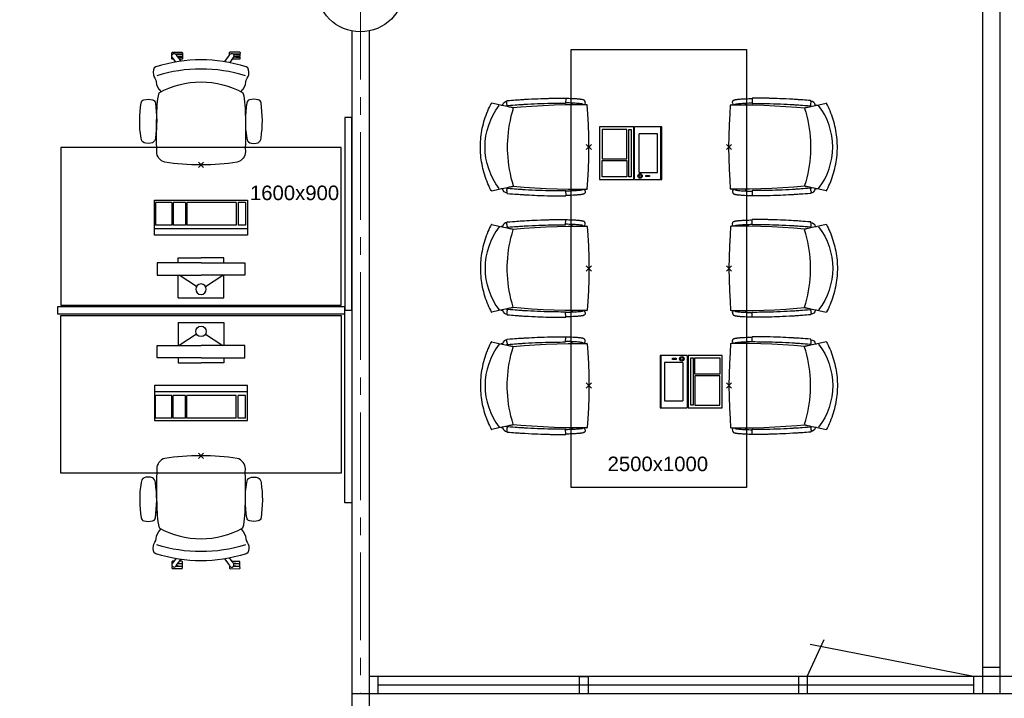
# Model space of a CAD drawing. Header units: millimetres. Extents: x 164327 to 368283, y 131426 to 274001.
# Tile 12 of 160: x 227782 to 233402, y 236238 to 240112. Entities that reach past the tile are written whole.
import ezdxf

# ---------------------------------------------------------------- set-up
doc = ezdxf.new("R2010")
doc.units = ezdxf.units.MM
doc.header["$LTSCALE"] = 400
doc.header["$PDMODE"] = 3
doc.header["$PDSIZE"] = 15
doc.linetypes.add('CENTER', pattern=[2, 1.25, -0.25, 0.25, -0.25])
for name, color, linetype in [('-gd', 2, 'Continuous'), ('co2-1-n-1-0-8_ip0', 7, 'Continuous'), ('inlay', 6, 'Continuous'), ('inr', 4, 'Continuous'), ('plat', 5, 'Continuous'), ('sona-s008_ip0', 7, 'Continuous'), ('stramien', 1, 'CENTER'), ('symbol', 1, 'Continuous')]:
    doc.layers.add(name, color=color, linetype=linetype)
for name, color, linetype, lineweight in [('Buitenkozijnen', 140, 'Continuous', 15), ('mat-beton (ihwg)', 5, 'Continuous', 25), ('mat-kalkzandsteen', 5, 'Continuous', 25)]:
    doc.layers.add(name, color=color, linetype=linetype, lineweight=lineweight)
doc.styles.add('Arial', font='arial.ttf', dxfattribs={"height": 211.666667})

# ---------------------------------------------------------------- blocks, each defined once
blk = doc.blocks.new('Kolom O 500')
at = {"layer": 'mat-beton (ihwg)', "lineweight": 25}
blk.add_circle((0, 0), 250, dxfattribs=at)
blk = doc.blocks.new('SONA-S008_B2')
at = {"layer": '-gd'}
blk.add_open_spline([(-253, -509.5), (-87.8, -560.2), (87.8, -560.2), (253, -509.5)], degree=3, dxfattribs=at)
for points in [[(-206.6, -15.8), (-79.4, 5.3), (79.6, 5.3), (206.6, -15.8)], [(-253, -73.9), (-253.4, -51.6), (-233.1, -20.2), (-206.6, -15.8)], [(206.6, -15.8), (233.1, -20.2), (253.4, -51.6), (253, -73.9)], [(-253, -272.1), (-257.1, -206.8), (-252.1, -139.2), (-253, -73.9)], [(253, -73.9), (252.1, -139.2), (257.1, -206.8), (253, -272.1)], [(-342.5, -153.6), (-353.5, -221.1), (-351.5, -287.6), (-342.5, -355.4)], [(-325.3, -126.1), (-337, -131.7), (-340.4, -140.8), (-342.5, -153.6)], [(-277.9, -126.1), (-287.8, -121.3), (-315.3, -121.3), (-325.3, -126.1)], [(-260.7, -153.6), (-262.7, -140.8), (-266.2, -131.7), (-277.9, -126.1)], [(-260.7, -355.4), (-251.6, -287.6), (-249.7, -221.1), (-260.7, -153.6)], [(260.6, -355.4), (251.6, -287.6), (249.7, -221.1), (260.6, -153.6)], [(260.6, -153.6), (262.7, -140.8), (266.2, -131.7), (277.9, -126.1)], [(277.9, -126.1), (287.8, -121.3), (315.3, -121.3), (325.3, -126.1)], [(325.3, -126.1), (337, -131.7), (340.4, -140.8), (342.5, -153.6)], [(342.5, -153.6), (353.4, -221.1), (351.5, -287.6), (342.5, -355.4)], [(-238.9, -411.5), (-253, -365.7), (-250.2, -318.7), (-253, -272.1)], [(253, -272.1), (250.2, -318.7), (253, -365.7), (238.9, -411.5)], [(-250.7, -332.5), (-253.1, -331.7), (-255.4, -330.9), (-257.6, -330.2)], [(-255.2, -303.9), (-254.1, -304.3), (-252.9, -304.7), (-251.7, -305.1)], [(256.9, -323.2), (255, -323.8), (253.1, -324.4), (251, -325.1)], [(251.9, -297.7), (252.9, -297.4), (253.8, -297.1), (254.7, -296.8)], [(-342.5, -355.4), (-341.5, -363), (-333.6, -369.9), (-326.1, -371.8)], [(-326.1, -371.8), (-310.3, -375.7), (-292.8, -375.7), (-277, -371.8)], [(-277, -371.8), (-269.5, -369.9), (-261.7, -363), (-260.7, -355.4)], [(277, -371.8), (269.5, -369.9), (261.7, -363), (260.6, -355.4)], [(326.1, -371.8), (310.3, -375.7), (292.8, -375.7), (277, -371.8)], [(342.5, -355.4), (341.5, -363), (333.6, -369.9), (326.1, -371.8)], [(-227.3, -418.1), (-247.1, -436.6), (-255.7, -455.2), (-255.5, -473.7)], [(238.9, -411.5), (95.4, -494.5), (-95.5, -494.5), (-238.9, -411.5)], [(255.5, -473.7), (255.7, -455.2), (247.1, -436.6), (227.3, -418.1)], [(-255.5, -473.7), (-255.4, -489), (-270.3, -500.1), (-272.1, -515.2)], [(272.1, -515.2), (270.3, -500.1), (255.4, -489), (255.5, -473.7)], [(-272.1, -515.2), (-274.4, -533.8), (-273.7, -555.7), (-258.6, -560.1)], [(-258.6, -560.1), (-77.4, -613.6), (78.8, -613.6), (258.6, -560.1)], [(258.6, -560.1), (273.7, -555.6), (274.4, -533.8), (272.1, -515.2)], [(-222.4, -606.9), (-222.4, -604.9), (-220.7, -603.3), (-218.7, -603.3)], [(-222.4, -615.1), (-222.4, -615.1), (-222.4, -606.9), (-222.4, -606.9)], [(-218.8, -615.1), (-218.8, -615.1), (-222.4, -615.1), (-222.4, -615.1)], [(-222.4, -629.9), (-222.4, -629.9), (-222.4, -618.1), (-222.4, -618.1)], [(-222.4, -618.1), (-222.4, -618.1), (-198.5, -618.1), (-198.5, -618.1)], [(-198.5, -615.1), (-198.5, -615.1), (-218.8, -615.1), (-218.8, -615.1)], [(-218.7, -603.3), (-218.7, -603.3), (-192, -603.3), (-176.8, -603.3)], [(-198.5, -618.1), (-198.5, -618.1), (-198.5, -615.1), (-198.5, -615.1)], [(-198.5, -615.1), (-198.5, -615.1), (-186.7, -615.2), (-186.7, -615.2)], [(-198.5, -618.1), (-198.5, -618.1), (-189.1, -618.2), (-187.1, -618.2)], [(-182.7, -633.4), (-188.4, -629.2), (-189.7, -621.1), (-185.5, -615.4)], [(-185.4, -615.2), (-186.2, -615.2), (-186.7, -615.2), (-186.7, -615.2)], [(-186.7, -615.2), (-186.7, -615.2), (-186.7, -616.4), (-186.7, -617.3)], [(-185.5, -615.4), (-185.5, -615.4), (-176.5, -602.9), (-162.6, -583.8)], [(-134.5, -588.9), (-152.4, -613.6), (-164.7, -630.5), (-164.7, -630.5)], [(106.4, -606.6), (106.4, -604.6), (108, -603), (110, -603)], [(106.4, -614.8), (106.4, -614.8), (106.4, -606.6), (106.4, -606.6)], [(110.1, -614.8), (110.1, -614.8), (106.4, -614.8), (106.4, -614.8)], [(106.4, -629.7), (106.4, -629.7), (106.4, -617.8), (106.4, -617.8)], [(106.4, -617.8), (106.4, -617.8), (130.3, -617.8), (130.3, -617.8)], [(110, -603), (110, -603), (115.6, -603), (123.1, -603)], [(130.3, -614.8), (130.3, -614.8), (110.1, -614.8), (110.1, -614.8)], [(143.1, -630.4), (143.1, -630.4), (131.8, -614.9), (115.2, -592)], [(130.3, -617.8), (130.3, -617.8), (130.3, -614.8), (130.3, -614.8)], [(130.3, -614.8), (130.3, -614.8), (130.9, -614.8), (131.7, -614.8)], [(130.3, -617.8), (130.3, -617.8), (131.9, -617.8), (133.9, -617.8)], [(143.7, -587.5), (156, -604.4), (163.9, -615.2), (163.9, -615.2)], [(154.9, -602.9), (159.4, -602.9), (162.3, -602.9), (162.3, -602.9)], [(163.9, -615.2), (168.1, -621), (166.8, -629.1), (161.1, -633.2)], [(162.3, -602.9), (164.4, -602.9), (166, -604.6), (166, -606.6)], [(166, -614.8), (166, -614.8), (164.6, -614.8), (163.5, -614.8)], [(165.3, -617.8), (165.8, -617.8), (166, -617.8), (166, -617.8)], [(166, -606.6), (166, -606.6), (166, -614.8), (166, -614.8)], [(166, -617.8), (166, -617.8), (166, -618.6), (166, -619.9)], [(-222.5, -641.1), (-222.5, -641.1), (-222.4, -632.9), (-222.4, -632.9)], [(-218.8, -644.8), (-220.8, -644.8), (-222.5, -643.1), (-222.5, -641.1)], [(-198.6, -630), (-198.6, -630), (-222.4, -629.9), (-222.4, -629.9)], [(-222.4, -632.9), (-222.4, -632.9), (-218.8, -632.9), (-218.8, -632.9)], [(-218.8, -632.9), (-218.8, -632.9), (-198.6, -633), (-198.6, -633)], [(-166.5, -644.9), (-166.5, -644.9), (-218.8, -644.8), (-218.8, -644.8)], [(-198.6, -633), (-198.6, -633), (-198.6, -630), (-198.6, -630)], [(-198.6, -630), (-198.6, -630), (-186.7, -630), (-186.7, -630)], [(-198.6, -633), (-198.6, -633), (-186.7, -633), (-186.7, -633)], [(-185.9, -630), (-186.4, -630), (-186.7, -630), (-186.7, -630)], [(-186.7, -630), (-186.7, -630), (-186.7, -633), (-186.7, -633)], [(-186.7, -633), (-186.7, -633), (-185.3, -633), (-183.1, -633)], [(-164.7, -630.5), (-168.8, -636.2), (-176.9, -637.5), (-182.7, -633.4)], [(-182.7, -633.4), (-182.7, -633.4), (-182.7, -633.4), (-182.7, -633.4)], [(-167.1, -633), (-166.7, -633), (-166.5, -633), (-166.5, -633)], [(-166.5, -633), (-166.5, -633), (-162.9, -633.1), (-162.9, -633.1)], [(-162.9, -641.3), (-162.9, -643.3), (-164.5, -644.9), (-166.5, -644.9)], [(-162.8, -630.1), (-162.8, -630.1), (-163.4, -630.1), (-164.4, -630)], [(-162.9, -633.1), (-162.9, -633.1), (-162.9, -641.3), (-162.9, -641.3)], [(-162.8, -628), (-162.8, -629.2), (-162.8, -630.1), (-162.8, -630.1)], [(130.3, -629.6), (130.3, -629.6), (106.4, -629.7), (106.4, -629.7)], [(106.4, -640.9), (106.4, -640.9), (106.4, -632.7), (106.4, -632.7)], [(106.4, -632.7), (106.4, -632.7), (110.1, -632.7), (110.1, -632.7)], [(110.1, -644.5), (108.1, -644.5), (106.5, -642.9), (106.4, -640.9)], [(110.1, -632.7), (110.1, -632.7), (130.3, -632.6), (130.3, -632.6)], [(162.4, -644.4), (162.4, -644.4), (110.1, -644.5), (110.1, -644.5)], [(130.3, -632.6), (130.3, -632.6), (130.3, -629.6), (130.3, -629.6)], [(130.3, -629.6), (130.3, -629.6), (142.1, -629.6), (142.1, -629.6)], [(130.3, -632.6), (130.3, -632.6), (142.2, -632.6), (142.2, -632.6)], [(142.5, -629.6), (142.3, -629.6), (142.1, -629.6), (142.1, -629.6)], [(142.1, -629.6), (142.1, -629.6), (142.2, -632.6), (142.2, -632.6)], [(142.2, -632.6), (142.2, -632.6), (143.3, -632.6), (145.1, -632.6)], [(161.1, -633.2), (155.3, -637.4), (147.2, -636.1), (143.1, -630.4)], [(161.1, -633.2), (161.1, -633.2), (161.1, -633.2), (161.1, -633.2)], [(161.8, -632.6), (162.2, -632.6), (162.4, -632.6), (162.4, -632.6)], [(162.4, -632.6), (162.4, -632.6), (166, -632.6), (166, -632.6)], [(166, -640.8), (166, -642.8), (164.4, -644.4), (162.4, -644.4)], [(166, -629.6), (166, -629.6), (165.4, -629.6), (164.4, -629.6)], [(166, -625.7), (166, -627.8), (166, -629.6), (166, -629.6)], [(166, -632.6), (166, -632.6), (166, -640.8), (166, -640.8)]]:
    blk.add_open_spline(points, degree=3)
at = {"layer": 'sona-s008_ip0'}
blk.add_point((0, 0), dxfattribs=at)
blk = doc.blocks.new('SYMB-CMP4_B2')
for p, q in [((-130, 558.1), (130, 558.1)), ((-130, 558.1), (-130, 428.1)), ((130, 558.1), (130, 428.1)), ((-25.3, 491.9), (-125, 428.1)), ((25.3, 491.9), (125, 428.1)), ((-250, 358.1), (-250, 428.1)), ((-250, 428.1), (0, 428.1)), ((250, 428.1), (0, 428.1)), ((250, 358.1), (250, 428.1)), ((0, 358.1), (-250, 358.1)), ((-130, 358.1), (-130, 328.1)), ((0, 358.1), (250, 358.1)), ((130, 358.1), (130, 328.1)), ((-130, 328.1), (0, 328.1)), ((130, 328.1), (0, 328.1)), ((265, 200), (-265, 200)), ((-265, 200), (-265, 0)), ((265, 0), (265, 200)), ((265, 162.9), (-265, 162.9)), ((-166.8, 141.5), (-259.7, 141.5)), ((-259.7, 12.9), (-259.7, 141.5)), ((-166.8, 12.9), (-166.8, 141.5)), ((-88, 141.5), (-159.1, 141.5)), ((-159.1, 12.9), (-159.1, 141.5)), ((-88, 12.9), (-88, 141.5)), ((200.4, 141.5), (-81.5, 141.5)), ((-81.5, 12.9), (-81.5, 141.5)), ((200.4, 12.9), (200.4, 141.5)), ((254.7, 141.5), (212.3, 141.5)), ((212.3, 12.9), (212.3, 141.5)), ((254.7, 12.9), (254.7, 141.5)), ((-265, 0), (265, 0)), ((-166.8, 12.9), (-259.7, 12.9)), ((-88, 12.9), (-159.1, 12.9)), ((200.4, 12.9), (-81.5, 12.9)), ((254.7, 12.9), (212.3, 12.9))]:
    blk.add_line(p, q)
blk.add_circle((0, 508.1), 30)
blk = doc.blocks.new('co2-1-n-1-0-8_b2')
for p, q in [((-251.5, -20.3), (-255.8, -20.3)), ((251.5, -20.3), (255.8, -20.3)), ((-249.1, -132.2), (-279.1, -131.7)), ((-251.6, -131.7), (-251.6, -132.2)), ((251.6, -131.7), (251.6, -132.2)), ((-220.5, -431.4), (-220.7, -431.4)), ((220.7, -431.4), (220.5, -431.4)), ((-239.3, -492.8), (-236.8, -493.3)), ((-231.5, -468.8), (-234.2, -468.3)), ((234.4, -468), (231.4, -468.6)), ((236.7, -493), (239.1, -492.6)), ((-250, -554.2), (-241.1, -513.2)), ((241.1, -513.2), (250, -554.2))]:
    blk.add_line(p, q)
at = {"flags": 128}
for points in [[(-238.5, -9.5), (-189.8, -6), (-126.6, -2.7), (-63.3, -0.7), (0, 0)], [(0, 0), (63.3, -0.7), (126.6, -2.7), (189.8, -6), (238.5, -9.5)], [(-255.8, -20.3), (-257.1, -20.4), (-258.3, -20.7), (-259.5, -21.1), (-260.7, -21.6), (-261.9, -22.1), (-263, -22.8), (-264.1, -23.6), (-265.4, -24.8), (-266.8, -26.5), (-267.8, -28.1), (-268.4, -29.4), (-268.8, -30.4), (-269.5, -32.8), (-270, -34.9), (-270.5, -37.1), (-270.9, -39.4), (-271.3, -41.9), (-271.6, -44.3), (-272, -46.9), (-272.4, -49.7), (-272.7, -52.9), (-273.1, -56.4), (-273.5, -60.3), (-273.8, -64.4), (-274.2, -69.1), (-274.6, -74.7), (-275, -81.4), (-275.4, -89.2), (-275.8, -98.1), (-276, -105.6), (-276.2, -113.7), (-276.3, -122.4), (-276.4, -131.8)], [(-223.6, -431.8), (-228.8, -369.6), (-233.1, -307.4), (-236.5, -244.1), (-239, -180.9), (-240.5, -117.6), (-241, -54.2), (-240.8, -12)], [(240.8, -12), (240.9, -73.4), (240.1, -134.8), (238.4, -198.1), (235.7, -261.3), (232, -324.6), (227.4, -387.7), (223.6, -431.8)], [(255.8, -20.3), (257.1, -20.4), (258.3, -20.7), (259.5, -21.1), (260.7, -21.6), (261.9, -22.1), (263, -22.8), (264.1, -23.6), (265.4, -24.8), (266.8, -26.5), (267.8, -28.1), (268.4, -29.4), (268.8, -30.4), (269.5, -32.8), (270, -34.9), (270.5, -37.1), (270.9, -39.4), (271.3, -41.9), (271.6, -44.3), (272, -46.9), (272.4, -49.7), (272.7, -52.9), (273.1, -56.4), (273.5, -60.3), (273.8, -64.4), (274.2, -69.1), (274.6, -74.7), (275, -81.4), (275.4, -89.2), (275.8, -98.1), (276, -105.6), (276.2, -113.7), (276.3, -122.4), (276.4, -131.8)], [(-240.5, -95.2), (-241.5, -95.2), (-243, -95.2), (-244.8, -95.2), (-246.8, -95.2), (-248.9, -95.3), (-251, -95.3)], [(240.7, -95.2), (241.5, -95.2), (243, -95.2), (244.8, -95.2), (246.8, -95.2), (248.9, -95.3), (250.8, -95.3)], [(-250, -468), (-253.3, -468.2), (-255.6, -468.2), (-257.8, -468.2), (-259.7, -468), (-261.4, -467.8), (-262.7, -467.5), (-264.9, -466.6), (-266.3, -450.4), (-267.4, -435.8), (-268.5, -422.4), (-269.3, -410.3), (-270, -401), (-270.6, -392.6), (-271.1, -385.1), (-271.5, -378.5), (-271.8, -372.8), (-272.1, -368), (-272.9, -354.6), (-273.7, -340.4), (-274.5, -325.4), (-275.2, -310.1), (-275.8, -294.9), (-276.6, -274.8), (-277.3, -254.8), (-277.8, -234.9), (-278, -228.3), (-278.2, -221.8), (-278.3, -215.3), (-278.4, -208.9), (-278.5, -202.3), (-278.7, -195.2), (-278.8, -187.2), (-278.9, -178.1), (-279, -168.1), (-279.1, -157), (-279.1, -144.8), (-279.1, -131.7)], [(-250, -468), (-248.5, -467.9), (-246.1, -467.6), (-243.8, -467.2), (-241.7, -466.8), (-239.8, -466.3), (-238.2, -465.8), (-237, -465.2), (-235, -464), (-236.3, -448.9), (-237.4, -435.5), (-238.3, -423.4), (-239.1, -412.6), (-239.8, -403.2), (-240.3, -395.1), (-240.8, -388.6), (-241.2, -382.4), (-241.6, -376), (-242, -369.6), (-242.4, -363.2), (-243.5, -343.6), (-244.5, -323.8), (-245.4, -304), (-246.2, -285.1), (-246.9, -266.1), (-247.5, -247.9), (-247.9, -231.1), (-248, -226.2), (-248.2, -220.5), (-248.3, -213.9), (-248.5, -206.4), (-248.6, -197.9), (-248.8, -188.5), (-248.9, -176.2), (-249, -162.7), (-249.1, -147.9), (-249.1, -132.2)], [(249.1, -132.2), (249.1, -146.9), (249, -160.6), (248.9, -172.9), (248.8, -183.9), (248.7, -193.5), (248.5, -201.8), (248.4, -208.3), (248.3, -214.7), (248.2, -221.1), (248, -227.6), (247.9, -234.1), (247.3, -253.9), (246.6, -273.8), (245.9, -293.6), (245, -312.5), (244.1, -331.4), (243.2, -349.5), (242.2, -366.2), (241.9, -371), (241.5, -376.6), (241.1, -383.1), (240.6, -390.6), (240.1, -398.9), (239.4, -408.1), (238.5, -420.2), (237.5, -433.4), (236.4, -447.9), (235, -464), (237, -465.2), (238.2, -465.8), (239.8, -466.3), (241.7, -466.8), (243.8, -467.2), (246.1, -467.6), (248.5, -467.9), (250, -468)], [(250, -468), (253.3, -468.2), (255.6, -468.2), (257.8, -468.2), (259.7, -468), (261.4, -467.8), (262.7, -467.5), (263.7, -467.1), (265, -466.1), (266, -453.4), (267, -441.6), (267.8, -430.7), (268.6, -420.8), (269.2, -412), (269.8, -404.1), (270.3, -397.1), (270.7, -390.6), (271.1, -384.3), (271.5, -377.9), (271.9, -371.5), (272.3, -365), (273.4, -345.2), (274.5, -325.3), (275.4, -305.3), (276, -290.1), (276.6, -274.8), (277.1, -259.7), (277.6, -245.3), (277.9, -231.9), (278, -226.9), (278.2, -221.2), (278.3, -214.5), (278.5, -206.9), (278.6, -198.4), (278.7, -188.9), (278.9, -176.5), (279, -162.9), (279.1, -148), (279.1, -131.7), (249.1, -132.2)], [(-241.1, -513.2), (-239, -503.7), (-237.1, -494.8), (-234.9, -484.6), (-232.9, -475.3), (-231.1, -466.9), (-229.4, -459.3), (-228, -452.7), (-226.8, -447), (-225.7, -442.2), (-224.9, -438.4)], [(-224.9, -438.4), (-224.4, -436.2), (-224.1, -434.5), (-223.8, -433.2), (-223.6, -432.5)], [(-223.7, -432.8), (-223.7, -432.8), (-223.6, -432.5)], [(-223.6, -431.7), (-223.6, -431.7), (-223.6, -431.8)], [(0, -465.5), (-18.1, -465.2), (-36.1, -464.6), (-59.3, -463.1), (-82.5, -460.9), (-105.6, -457.9), (-128.5, -454.2), (-151.9, -449.7), (-175, -444.4), (-197.9, -438.3), (-220.5, -431.4)], [(220.5, -431.4), (198.1, -438.3), (175.3, -444.3), (152.1, -449.7), (128.5, -454.2), (105.7, -457.9), (82.8, -460.8), (59.5, -463.1), (36.1, -464.6), (18.1, -465.2), (0, -465.5)], [(223.6, -431.8), (223.6, -431.7), (223.6, -431.7)], [(223.6, -432.5), (223.6, -432.5), (223.7, -432.8)], [(223.6, -432.5), (223.7, -432.8), (224, -434), (224.4, -435.9), (224.9, -438.4)], [(224.9, -438.4), (225.7, -442.2), (226.8, -447), (228, -452.7), (229.4, -459.3), (231.1, -466.8), (232.9, -475.2), (234.9, -484.6), (237.1, -494.8), (239, -503.7), (241.1, -513.2)], [(-248.6, -556.9), (-241.7, -560.6), (-230.9, -566), (-220.5, -570.8), (-209.7, -575.6), (-197.7, -580.6), (-185.6, -585.3), (-173.3, -589.7), (-161, -593.7), (-148.6, -597.5), (-136.1, -601), (-123.5, -604.2), (-110.8, -607), (-98.1, -609.6), (-85.4, -611.8), (-72.6, -613.8), (-59.7, -615.4), (-46.8, -616.7), (-33.9, -617.7), (-22.6, -618.2), (-10.7, -618.6), (0, -618.7)], [(0, -618.7), (7.7, -618.6), (19.8, -618.3), (31.2, -617.8), (42.9, -617), (55.8, -615.8), (68.7, -614.3), (81.5, -612.4), (94.3, -610.3), (107, -607.8), (119.7, -605.1), (132.3, -602), (144.8, -598.6), (157.2, -594.9), (169.5, -590.9), (181.8, -586.7), (194, -582.1), (206, -577.2), (217.9, -572), (228.2, -567.2), (238.9, -562), (248.7, -556.9)]]:
    blk.add_lwpolyline(points, dxfattribs=at)
for centre, radius, start, end in [((-251.5, -32.8), 12.5, 31.8812, 90), ((-251.5, -32.8), 12.5, 293.1463, 327.6578), ((-238.3, -12), 2.5, 94.5665, 179.4807), ((238.3, -12), 2.5, 0.5193, 85.4335), ((251.5, -32.8), 12.5, 90, 148.1188), ((251.5, -32.8), 12.5, 212.3422, 246.8537), ((-226.1, -432), 2.5, 341.6817, 5.2297), ((-226.1, -431.9), 2.5, 347.791, 5.2276), ((226.1, -431.9), 2.5, 174.7724, 192.209), ((226.1, -432), 2.5, 174.778, 187.1445), ((226.1, -432), 2.5, 187.1548, 198.3185), ((-233.6, -464.5), 28.8, 186.1005, 258.5426), ((-166.7, -477.3), 75, 191.7314, 197.3164), ((-233.7, -464.5), 3.77, 192.8865, 261.7566), ((234, -464.6), 3.4, 276.6537, 346.9286), ((166.7, -477.3), 75, 342.6747, 348.4513), ((234, -464.6), 28.4, 280.3578, 354.0057), ((-247.5, -554.8), 2.5, 167.791, 242.1608), ((0.2, -200.9), 391.2, 232.6355, 269.9709), ((-0.2, -200.9), 391.2, 270.0307, 307.3629), ((247.5, -554.8), 2.5, 297.8392, 12.209)]:
    blk.add_arc(centre, radius, start, end)
for points in [[(-243.3, -32.8), (-243.7, -32.8), (-244.1, -33.5), (-245, -36.2), (-245.5, -38.1), (-246.4, -43.2), (-246.9, -46.3), (-247.8, -53.6), (-248.3, -57.8), (-249.1, -67), (-249.5, -72), (-250.2, -82.7), (-250.6, -88.4), (-251.1, -100.3), (-251.3, -106.4), (-251.5, -118.9), (-251.6, -125.3), (-251.6, -131.7)], [(243.3, -32.8), (243.7, -32.8), (244.1, -33.5), (245, -36.2), (245.5, -38.1), (246.4, -43.2), (246.9, -46.3), (247.8, -53.6), (248.3, -57.8), (249.1, -67), (249.5, -72), (250.2, -82.7), (250.6, -88.4), (251.1, -100.3), (251.3, -106.4), (251.5, -118.9), (251.6, -125.3), (251.6, -131.7)]]:
    blk.add_open_spline(points, degree=3, knots=[0, 0, 0, 0, 0.125, 0.125, 0.25, 0.25, 0.375, 0.375, 0.5, 0.5, 0.625, 0.625, 0.75, 0.75, 0.875, 0.875, 0.9994014, 0.9994014, 0.9994014, 0.9994014])
at = {"layer": 'co2-1-n-1-0-8_ip0'}
blk.add_point((0, 0), dxfattribs=at)
blk = doc.blocks.new('symb-LPTP_b2')
for p, q in [((150, 0), (-150, 0)), ((-150, 0), (-150, -155)), ((150, -155), (150, 0)), ((150, -5), (-150, -5)), ((-110, -25), (-110, -129)), ((110, -25), (-110, -25)), ((110, -129), (110, -25)), ((150, -155), (-150, -155)), ((150, -160), (-150, -160)), ((-150, -160), (-150, -355)), ((110, -129), (-110, -129)), ((150, -355), (150, -160)), ((-150, -355), (150, -355))]:
    blk.add_line(p, q)
for points in [[(126.4, -69.8), (133.6, -69.8), (133.6, -91.9), (126.4, -91.9)], [(128.4, -71.8), (131.6, -71.8), (131.6, -89.9), (128.4, -89.9)], [(-135, -175), (135, -175), (135, -188.8), (-135, -188.8)], [(32.1, -198.8), (-135, -198.8), (-135, -340), (32.1, -340)], [(42.1, -198.8), (135, -198.8), (135, -340), (42.1, -340)]]:
    blk.add_lwpolyline(points, close=True)
for points in [[(-129.8, -157.5, 10, 10, 0), (-110.7, -157.5, 10, 10, 0)], [(129.8, -157.5, 10, 10, 0), (110.7, -157.5, 10, 10, 0)]]:
    blk.add_lwpolyline(points, format="xyseb")
for radius in [12.6, 7.57]:
    blk.add_circle((130, -123.9), radius)

msp = doc.modelspace()

# ---------------------------------------------------------------- linework, layer by layer
at = {"layer": 'inlay'}
for p, q in [((233226.97992, 236312.95849), (229826.97992, 236312.95849)), ((230976.97992, 236312.95849), (229826.97992, 236312.95849)), ((232226.97992, 236312.95849), (231026.97992, 236312.95849)), ((233226.97992, 236312.95849), (232276.97992, 236312.95849)), ((232376.97992, 236312.95849), (232276.97992, 236312.95849))]:
    msp.add_line(p, q, dxfattribs=at)
msp.add_arc((231329.00641, 242605.56953), 8969.67572, 218.68141455, 322.399853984, dxfattribs=at)
at = {"layer": 'inr'}
for points in [[(231930.429, 239942.35159), (231930.429, 237442.35159), (230930.429, 237442.35159), (230930.429, 239942.35159)], [(229636.97992, 239553.95855), (229636.97992, 238453.95855), (229676.97992, 238453.95855), (229676.97992, 239553.95855)], [(228016.97992, 238482.95855), (229616.97992, 238482.95855), (229616.97992, 239382.95855), (228016.97992, 239382.95855)], [(229636.97992, 238472.95855), (227996.97992, 238472.95855), (227996.97992, 238432.95855), (229636.97992, 238432.95855)], [(228016.97992, 238422.95855), (229616.97992, 238422.95855), (229616.97992, 237522.95855), (228016.97992, 237522.95855)], [(229636.97992, 237353.95855), (229636.97992, 238453.95855), (229676.97992, 238453.95855), (229676.97992, 237353.95855)]]:
    msp.add_lwpolyline(points, close=True, dxfattribs=at)
at = {"layer": 'mat-kalkzandsteen', "lineweight": 25}
for p, q in [((229676.97992, 240047.80951), (229676.97992, 232032.79912)), ((229776.97992, 240047.80951), (229776.97992, 232032.79912)), ((229826.97992, 236362.95849), (229826.97992, 236262.95849))]:
    msp.add_line(p, q, dxfattribs=at)
at = {"layer": 'plat'}
for p, q in [((233276.97992, 240782.75849), (233276.97992, 236262.95849)), ((233376.97992, 240782.75849), (233376.97992, 236262.95849)), ((232276.97992, 236362.95849), (232373.00465, 236573.14268)), ((233226.97992, 236362.95849), (232293.05544, 236545.17898)), ((233376.97992, 236412.95849), (233276.97992, 236412.95849)), ((233276.97992, 236362.95849), (229776.97992, 236362.95849)), ((233376.97992, 236362.95849), (229776.97992, 236362.95849)), ((229826.97992, 236362.95849), (229826.97992, 236262.95849)), ((233376.97992, 236362.95849), (230026.97992, 236362.95849)), ((233326.97992, 236362.95849), (230126.97992, 236362.95849)), ((232226.97992, 236362.95849), (232226.97992, 236262.95849)), ((232276.97992, 236362.95849), (232276.97992, 236262.95849)), ((233226.97992, 236362.95849), (233226.97992, 236262.95849)), ((233226.97992, 236362.95849), (233226.97992, 236262.95849)), ((233276.97992, 236362.95849), (233276.97992, 236262.95849)), ((236976.97992, 236362.95849), (233376.97992, 236362.95849)), ((236976.97992, 236262.95849), (229676.97992, 236262.95849)), ((233376.97992, 236262.95849), (230026.97992, 236262.95849)), ((233376.97992, 236262.95849), (230026.97992, 236262.95849))]:
    msp.add_line(p, q, dxfattribs=at)
msp.add_lwpolyline([(231026.97992, 236262.95849), (230976.97992, 236262.95849), (230976.97992, 236362.95849), (231026.97992, 236362.95849)], close=True, dxfattribs=at)
at = {"layer": 'stramien', "lineweight": 0}
msp.add_line((229726.97992, 242669.85904), (229726.97992, 236262.95849), dxfattribs=at)

# ---------------------------------------------------------------- block references
at = {"layer": 'Buitenkozijnen', "color": 7, "rotation": 90}
msp.add_blockref('Kolom O 500', (229726.97992, 240292.75849), dxfattribs=at)
at = {"layer": 'inr'}
for name, p, rotation in [('SONA-S008_B2', (228816.97992, 239282.95855), 180), ('co2-1-n-1-0-8_b2', (231830.429, 239385.17179), 90), ('symb-LPTP_b2', (231446.8968, 239349.58253), 270), ('co2-1-n-1-0-8_b2', (231030.429, 238692.35159), 270), ('co2-1-n-1-0-8_b2', (231030.429, 238023.0455), 270), ('symb-LPTP_b2', (231437.41141, 238045.93945), 90)]:
    msp.add_blockref(name, p, dxfattribs=dict(at, rotation=rotation))
at = {"layer": 'inr', "extrusion": (0, 0, -1), "zscale": -1}
for p, rotation in [((-231030.429, 239385.17179), 90), ((-231830.429, 238692.35159), 270), ((-231830.429, 238023.0455), 270)]:
    msp.add_blockref('co2-1-n-1-0-8_b2', p, dxfattribs=dict(at, rotation=rotation))
at = {"layer": 'inr', "xscale": -1}
msp.add_blockref('SONA-S008_B2', (228816.97992, 237622.95855), dxfattribs=at)
at = {"layer": 'symbol', "xscale": -1, "rotation": 180}
msp.add_blockref('SYMB-CMP4_B2', (228816.97992, 239081.46985), dxfattribs=at)
at = {"layer": 'symbol'}
msp.add_blockref('SYMB-CMP4_B2', (228816.97992, 237824.44725), dxfattribs=at)

# ---------------------------------------------------------------- texts
at = {"layer": 'plat', "style": 'Arial'}
msp.add_text('2500x1000', height=82.973333, dxfattribs=at).set_placement((231137.6018, 237534.75825))
at = {"layer": 'plat', "insert": (229096.16552, 239164.97191), "char_height": 82.973333, "attachment_point": 1, "style": 'Arial'}
msp.add_mtext('1600x900', dxfattribs=at)

doc.saveas('drawing.dxf')
